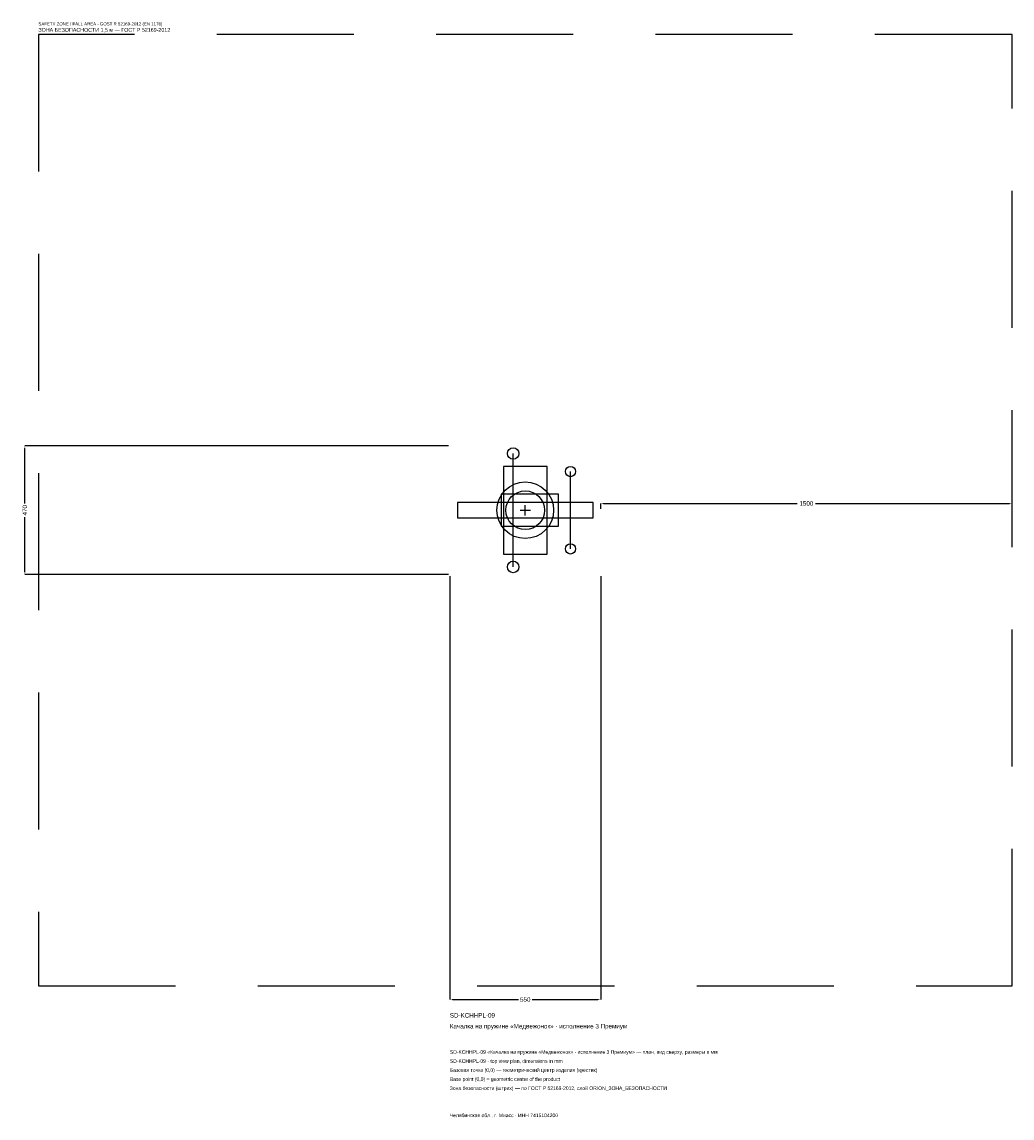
# Model space of a CAD drawing. Header units: metres. Extents: x -1835 to 1775, y -2217 to 1781.
import ezdxf

# ---------------------------------------------------------------- set-up
doc = ezdxf.new("R2010")
doc.units = ezdxf.units.M
doc.linetypes.add('DASHED', pattern=[800, 500, -300])
for name, color, linetype in [('ORION_ДАННЫЕ', 3, 'Continuous'), ('ORION_ЗОНА_БЕЗОПАСНОСТИ', 1, 'Continuous'), ('ORION_КОНТУР', 7, 'Continuous'), ('ORION_РАЗМЕРЫ', 8, 'Continuous')]:
    doc.layers.add(name, color=color, linetype=linetype)
doc.dimstyles.new('ORION', dxfattribs={"dimtxt": 16.5, "dimasz": 9.9, "dimexe": 1.25, "dimexo": 4.95, "dimtad": 1, "dimdec": 0, "dimcen": 2.5, "dimazin": 3, "dimtfac": 1, "dimtmove": 0, "dimatfit": 3, "dimarcsym": 0})

# ---------------------------------------------------------------- blocks, each defined once
blk = doc.blocks.new('_CLOSEDFILLED')
at = {"color": 0, "linetype": 'BYBLOCK'}
blk.add_solid([(-1, 0.16), (0, 0), (-1, -0.16)], dxfattribs=at)
blk = doc.blocks.new('*D1')
for p, q in [((-275, -239.95), (-275, -1784.5)), ((275, -239.95), (275, -1784.5)), ((-265.1, -1784.5), (-24.75, -1784.5)), ((24.75, -1784.5), (265.1, -1784.5))]:
    blk.add_line(p, q)
at = {"layer": 'Defpoints'}
for p in [(-275, -235), (275, -235), (-275, -1784.5)]:
    blk.add_point(p, dxfattribs=at)
at = {"layer": 'ORION_РАЗМЕРЫ', "xscale": 9.9, "yscale": 9.9, "rotation": 180}
blk.add_blockref('_CLOSEDFILLED', (-275, -1784.5), dxfattribs=at)
at = {"layer": 'ORION_РАЗМЕРЫ', "xscale": 9.9, "yscale": 9.9}
blk.add_blockref('_CLOSEDFILLED', (275, -1784.5), dxfattribs=at)
at = {"layer": 'ORION_РАЗМЕРЫ', "insert": (0, -1784.5), "char_height": 16.5, "attachment_point": 5}
blk.add_mtext('550', dxfattribs=at)
blk = doc.blocks.new('*D2')
for p, q in [((-279.95, 235), (-1824.5, 235)), ((-1824.5, 24.75), (-1824.5, 225.1)), ((-1824.5, -225.1), (-1824.5, -24.75)), ((-279.95, -235), (-1824.5, -235))]:
    blk.add_line(p, q)
at = {"layer": 'Defpoints'}
for p in [(-275, 235), (-1824.5, -235), (-275, -235)]:
    blk.add_point(p, dxfattribs=at)
at = {"layer": 'ORION_РАЗМЕРЫ', "xscale": 9.9, "yscale": 9.9}
for p, rotation in [((-1824.5, 235), 90), ((-1824.5, -235), 270)]:
    blk.add_blockref('_CLOSEDFILLED', p, dxfattribs=dict(at, rotation=rotation))
at = {"layer": 'ORION_РАЗМЕРЫ', "insert": (-1824.5, 0), "char_height": 16.5, "attachment_point": 5, "rotation": 90}
blk.add_mtext('470', dxfattribs=at)
blk = doc.blocks.new('*D3')
for p, q in [((275, 4.95), (275, 24.75)), ((284.9, 24.75), (992, 24.75)), ((1058, 24.75), (1765.1, 24.75)), ((1775, 4.95), (1775, 24.75))]:
    blk.add_line(p, q)
at = {"layer": 'Defpoints'}
for p in [(275, 24.75), (275, 0), (1775, 0)]:
    blk.add_point(p, dxfattribs=at)
at = {"layer": 'ORION_РАЗМЕРЫ', "xscale": 9.9, "yscale": 9.9, "rotation": 180}
blk.add_blockref('_CLOSEDFILLED', (275, 24.75), dxfattribs=at)
at = {"layer": 'ORION_РАЗМЕРЫ', "xscale": 9.9, "yscale": 9.9}
blk.add_blockref('_CLOSEDFILLED', (1775, 24.75), dxfattribs=at)
at = {"layer": 'ORION_РАЗМЕРЫ', "insert": (1025, 24.75), "char_height": 16.5, "attachment_point": 5}
blk.add_mtext('1500', dxfattribs=at)
blk = doc.blocks.new('ОРИОН SD-KCHHPL-09 Качалка на пружине Медвежонок · исполнение 3 Премиум')
at = {"layer": 'ORION_ЗОНА_БЕЗОПАСНОСТИ', "linetype": 'DASHED'}
blk.add_lwpolyline([(-1775, -1735), (1775, -1735), (1775, 1735), (-1775, 1735)], close=True, dxfattribs=at)
at = {"layer": 'ORION_КОНТУР'}
for p, q in [((-44, -206.8), (-44, 206.8)), ((165, -141), (165, 141))]:
    blk.add_line(p, q, dxfattribs=at)
for points in [[(-79.75, -159.8), (79.75, -159.8), (79.75, 159.8), (-79.75, 159.8)], [(-88, -58.75), (121, -58.75), (121, 58.75), (-88, 58.75)], [(-247.5, -28.2), (247.5, -28.2), (247.5, 28.2), (-247.5, 28.2)]]:
    blk.add_lwpolyline(points, close=True, dxfattribs=at)
for centre, radius in [((-44, 206.8), 21.15), ((165, 141), 18.8), ((0, 0), 103.4), ((0, 0), 70.5), ((165, -141), 18.8), ((-44, -206.8), 21.15)]:
    blk.add_circle(centre, radius, dxfattribs=at)
at = {"layer": 'ORION_РАЗМЕРЫ'}
for p, q in [((-18.8, 0), (18.8, 0)), ((0, -18.8), (0, 18.8))]:
    blk.add_line(p, q, dxfattribs=at)
at = {"layer": 'ORION_ДАННЫЕ'}
for tag, p in [('АРТИКУЛ', (-275, -1850.5)), ('НАИМЕНОВАНИЕ', (-275, -1890.1))]:
    blk.add_attdef(tag, p, '', height=16.5, dxfattribs=at)
at = {"layer": 'ORION_ДАННЫЕ', "flags": 1}
for tag, p in [('ПРОИЗВОДИТЕЛЬ', (-275, -1929.7)), ('ТЕЛЕФОН', (-275, -1969.3)), ('САЙТ', (-275, -2048.5)), ('АДРЕС', (-275, -2088.1)), ('РЕКВИЗИТЫ', (-275, -2127.7)), ('ГАБАРИТЫ', (-275, -2167.3)), ('ЗОНА_БЕЗОПАСНОСТИ', (-275, -2206.9))]:
    blk.add_attdef(tag, p, '', height=16.5, dxfattribs=at)
at = {"layer": 'ORION_ЗОНА_БЕЗОПАСНОСТИ', "color": 1}
for s, height, p in [('SAFETY ZONE / FALL AREA - GOST R 52169-2012 (EN 1176)', 11.55, (-1775, 1768)), ('ЗОНА БЕЗОПАСНОСТИ 1,5 м — ГОСТ Р 52169-2012', 14.025, (-1775, 1744.9))]:
    blk.add_text(s, height=height, dxfattribs=at).set_placement(p)
at = {"layer": 'ORION_РАЗМЕРЫ'}
dim = blk.add_linear_dim(base=(-1824.5, -235), p1=(-275, -235), p2=(-275, 235), angle=90, dimstyle='ORION', dxfattribs=at)
dim.commit()
dim.dimension.update_dxf_attribs({"geometry": '*D2', "text_midpoint": (-1824.5, 0)})
for base, p1, p2, picture, middle in [((275, 24.75), (275, 0), (1775, 0), '*D3', (1025, 24.75)), ((-275, -1784.5), (-275, -235), (275, -235), '*D1', (0, -1784.5))]:
    dim = blk.add_linear_dim(base=base, p1=p1, p2=p2, dimstyle='ORION', dxfattribs=at)
    dim.commit()
    dim.dimension.update_dxf_attribs({"geometry": picture, "text_midpoint": middle})

msp = doc.modelspace()

# ---------------------------------------------------------------- block references
msp.add_blockref('ОРИОН SD-KCHHPL-09 Качалка на пружине Медвежонок · исполнение 3 Премиум', (0, 0)).add_auto_attribs({'АРТИКУЛ': 'SD-KCHHPL-09', 'НАИМЕНОВАНИЕ': 'Качалка на пружине «Медвежонок» · исполнение 3 Премиум'})

# ---------------------------------------------------------------- texts
at = {"layer": 'ORION_ДАННЫЕ', "color": 3}
for s, p in [('SD-KCHHPL-09 «Качалка на пружине «Медвежонок» · исполнение 3 Премиум» — план, вид сверху, размеры в мм', (-275, -1982.5)), ('SD-KCHHPL-09 - top view plan, dimensions in mm', (-275, -2015.5)), ('Челябинская обл., г. Миасс · ИНН 7415104200', (-275, -2213.5))]:
    msp.add_text(s, height=13.2, dxfattribs=at).set_placement(p)
at = {"layer": 'ORION_ДАННЫЕ', "color": 7}
for s, p in [('Базовая точка (0,0) — геометрический центр изделия (крестик)', (-275, -2048.5)), ('Base point (0,0) = geometric center of the product', (-275, -2081.5))]:
    msp.add_text(s, height=13.2, dxfattribs=at).set_placement(p)
at = {"layer": 'ORION_ДАННЫЕ', "color": 1}
msp.add_text('Зона безопасности (штрих) — по ГОСТ Р 52169-2012, слой ORION_ЗОНА_БЕЗОПАСНОСТИ', height=13.2, dxfattribs=at).set_placement((-275, -2114.5))

doc.saveas('drawing.dxf')
